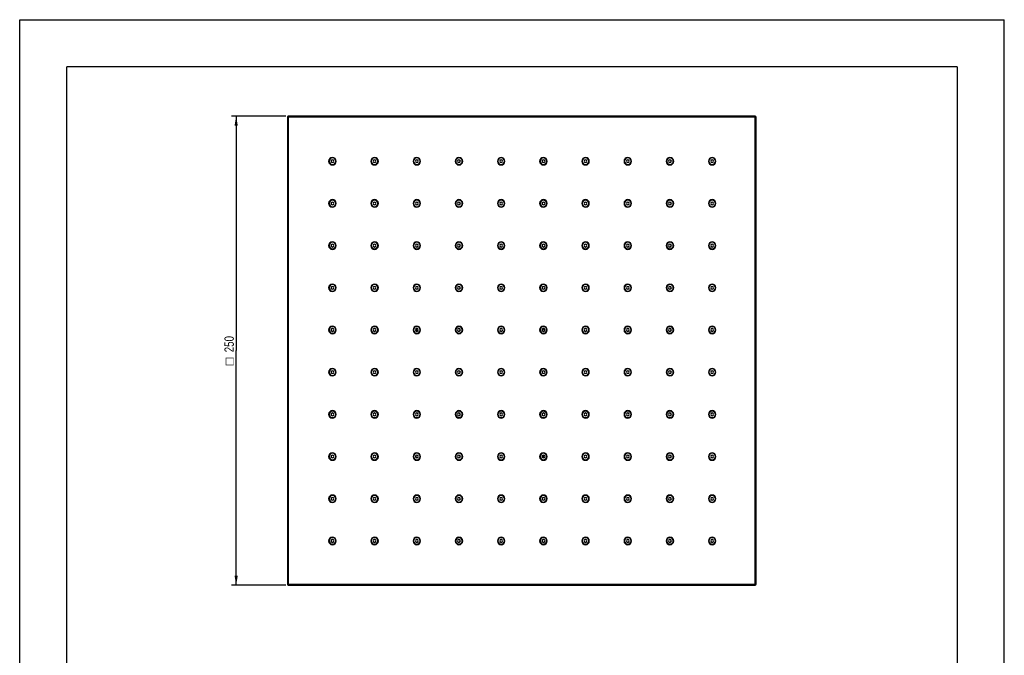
# Model space of a CAD drawing. Header units: millimetres. Extents: x 0 to 210, y 0 to 297.
# Tile 2 of 2: x 0 to 210, y 161 to 297. Entities that reach past the tile are written whole.
import ezdxf
from ezdxf.enums import TextEntityAlignment as Align

# ---------------------------------------------------------------- set-up
doc = ezdxf.new("R2010")
doc.units = ezdxf.units.MM
doc.header["$LTSCALE"] = 19.36
doc.layers.get('0').update_dxf_attribs({"linetype": 'CONTINUOUS'})
doc.layers.add('00_COMPONENTI', color=7, linetype='CONTINUOUS')
doc.styles.get("Standard").update_dxf_attribs({"font": 'txt', "width": 1.15})
doc.styles.add('TEXTSTYLE_2', font='gdt', dxfattribs={"width": 1.15})
doc.dimstyles.new('DIMSTYLE_1', dxfattribs={"dimtxt": 2, "dimasz": 2, "dimexe": 1, "dimexo": 0.5, "dimgap": 0.5, "dimtad": 1, "dimlfac": 2.5, "dimdsep": 46, "dimtxsty": 'Standard', "dimblk": '_FILLED', "dimblk1": '_FILLED', "dimblk2": '_FILLED', "dimcen": 0.09, "dimazin": 2, "dimtfac": 1, "dimtofl": 0, "dimtmove": 0, "dimatfit": 3, "dimldrblk": '_FILLED', "dimfxl": 0, "dimtolj": 1, "dimarcsym": 0})

# ---------------------------------------------------------------- blocks, each defined once
blk = doc.blocks.new('_FILLED')
at = {"color": 0, "linetype": 'ByBlock'}
blk.add_solid([(0, 0), (-1, 0.175), (-1, -0.175)], dxfattribs=at)
blk = doc.blocks.new('*D2')
at = {"color": 2, "linetype": 'Continuous'}
for p, q in [((56.79, 276.41), (45.17, 276.41)), ((46.17, 276.41), (46.17, 226.41)), ((46.17, 176.41), (46.17, 226.41)), ((56.79, 176.41), (45.17, 176.41))]:
    blk.add_line(p, q, dxfattribs=at)
at = {"color": 2, "linetype": 'Continuous', "xscale": 2, "yscale": 2, "zscale": 2}
for p, rotation in [((46.17, 276.41), 90), ((46.17, 176.41), 270)]:
    blk.add_blockref('_FILLED', p, dxfattribs=dict(at, rotation=rotation))
at = {"color": 2, "linetype": 'Continuous', "width": 0.776952}
blk.add_text('250', height=2, rotation=90, dxfattribs=at).set_placement((45.67, 227.79), align=Align.CENTER)
at = {"color": 2, "linetype": 'Continuous', "style": 'TEXTSTYLE_2'}
blk.add_text('o', height=2, rotation=90, dxfattribs=at).set_placement((45.67, 224.08), align=Align.CENTER)

msp = doc.modelspace()

# ---------------------------------------------------------------- linework, layer by layer
at = {"color": 7, "linetype": 'Continuous'}
for p, q in [((0, 0), (0, 297)), ((0, 297), (210, 297)), ((210, 0), (210, 297))]:
    msp.add_line(p, q, dxfattribs=at)
at = {"color": 7, "linetype": 'Continuous', "const_width": 0.3}
for points in [[(10, 287), (200, 287)], [(10, 10), (10, 287)], [(200, 10), (200, 287)]]:
    msp.add_lwpolyline(points, dxfattribs=at)
at = {"layer": '00_COMPONENTI', "color": 7, "linetype": 'Continuous'}
for p, q in [((57.0936, 276.2119), (57.0936, 176.6119)), ((156.8936, 276.4119), (57.2936, 276.4119)), ((157.0936, 176.6119), (157.0936, 276.2119)), ((57.2936, 176.4119), (156.8936, 176.4119))]:
    msp.add_line(p, q, dxfattribs=at)
at = {"layer": '00_COMPONENTI', "color": 9, "linetype": 'Continuous'}
for p, q in [((57.0936, 276.2119), (57.2936, 276.2119)), ((57.2936, 276.2119), (57.2936, 276.4119)), ((57.2936, 276.2119), (57.2936, 176.6119)), ((156.8936, 276.2119), (57.2936, 276.2119)), ((156.8936, 276.4119), (156.8936, 276.2119)), ((156.8936, 176.6119), (156.8936, 276.2119)), ((156.8936, 276.2119), (157.0936, 276.2119)), ((57.2936, 176.6119), (57.0936, 176.6119)), ((57.2936, 176.4119), (57.2936, 176.6119)), ((57.2936, 176.6119), (156.8936, 176.6119)), ((156.8936, 176.6119), (156.8936, 176.4119)), ((157.0936, 176.6119), (156.8936, 176.6119))]:
    msp.add_line(p, q, dxfattribs=at)
at = {"layer": '00_COMPONENTI', "color": 7, "linetype": 'Continuous'}
for centre, radius, start, end in [((57.2936, 276.2119), 0.2, 90, 180), ((57.2936, 276.2119), 0.2, 90, 180), ((156.8936, 276.2119), 0.2, 0, 90), ((156.8936, 276.2119), 0.2, 0, 90), ((66.6936, 266.8119), 0.8, 90, 270), ((66.6936, 266.8119), 0.7, 0, 180), ((66.6936, 266.8119), 0.7, 180, 360), ((66.6936, 266.8119), 0.3, 0, 180), ((66.6936, 266.8119), 0.3, 180, 360), ((66.6936, 266.8119), 0.8, 270, 90), ((75.6936, 266.8119), 0.8, 90, 270), ((75.6936, 266.8119), 0.7, 0, 180), ((75.6936, 266.8119), 0.7, 180, 360), ((75.6936, 266.8119), 0.3, 0, 180), ((75.6936, 266.8119), 0.3, 180, 360), ((75.6936, 266.8119), 0.8, 270, 90), ((84.6936, 266.8119), 0.8, 90, 270), ((84.6936, 266.8119), 0.7, 0, 180), ((84.6936, 266.8119), 0.7, 180, 360), ((84.6936, 266.8119), 0.3, 0, 180), ((84.6936, 266.8119), 0.3, 180, 360), ((84.6936, 266.8119), 0.8, 270, 90), ((93.6936, 266.8119), 0.8, 90, 270), ((93.6936, 266.8119), 0.7, 0, 180), ((93.6936, 266.8119), 0.7, 180, 360), ((93.6936, 266.8119), 0.3, 0, 180), ((93.6936, 266.8119), 0.3, 180, 360), ((93.6936, 266.8119), 0.8, 270, 90), ((102.6936, 266.8119), 0.8, 90, 270), ((102.6936, 266.8119), 0.7, 0, 180), ((102.6936, 266.8119), 0.7, 180, 360), ((102.6936, 266.8119), 0.3, 0, 180), ((102.6936, 266.8119), 0.3, 180, 360), ((102.6936, 266.8119), 0.8, 270, 90), ((111.6936, 266.8119), 0.8, 90, 270), ((111.6936, 266.8119), 0.7, 0, 180), ((111.6936, 266.8119), 0.7, 180, 360), ((111.6936, 266.8119), 0.3, 0, 180), ((111.6936, 266.8119), 0.3, 180, 360), ((111.6936, 266.8119), 0.8, 270, 90), ((120.6936, 266.8119), 0.8, 90, 270), ((120.6936, 266.8119), 0.7, 0, 180), ((120.6936, 266.8119), 0.7, 180, 360), ((120.6936, 266.8119), 0.3, 0, 180), ((120.6936, 266.8119), 0.3, 180, 360), ((120.6936, 266.8119), 0.8, 270, 90), ((129.6936, 266.8119), 0.8, 90, 270), ((129.6936, 266.8119), 0.7, 0, 180), ((129.6936, 266.8119), 0.7, 180, 360), ((129.6936, 266.8119), 0.3, 0, 180), ((129.6936, 266.8119), 0.3, 180, 360), ((129.6936, 266.8119), 0.8, 270, 90), ((138.6936, 266.8119), 0.8, 90, 270), ((138.6936, 266.8119), 0.7, 0, 180), ((138.6936, 266.8119), 0.7, 180, 360), ((138.6936, 266.8119), 0.3, 0, 180), ((138.6936, 266.8119), 0.3, 180, 360), ((138.6936, 266.8119), 0.8, 270, 90), ((147.6936, 266.8119), 0.8, 90, 270), ((147.6936, 266.8119), 0.7, 0, 180), ((147.6936, 266.8119), 0.7, 180, 360), ((147.6936, 266.8119), 0.3, 0, 180), ((147.6936, 266.8119), 0.3, 180, 360), ((147.6936, 266.8119), 0.8, 270, 90), ((66.6936, 257.8119), 0.8, 90, 270), ((66.6936, 257.8119), 0.7, 0, 180), ((66.6936, 257.8119), 0.8, 270, 90), ((75.6936, 257.8119), 0.8, 90, 270), ((75.6936, 257.8119), 0.7, 0, 180), ((75.6936, 257.8119), 0.8, 270, 90), ((84.6936, 257.8119), 0.8, 90, 270), ((84.6936, 257.8119), 0.7, 0, 180), ((84.6936, 257.8119), 0.8, 270, 90), ((93.6936, 257.8119), 0.8, 90, 270), ((93.6936, 257.8119), 0.7, 0, 180), ((93.6936, 257.8119), 0.8, 270, 90), ((102.6936, 257.8119), 0.8, 90, 270), ((102.6936, 257.8119), 0.7, 0, 180), ((102.6936, 257.8119), 0.8, 270, 90), ((111.6936, 257.8119), 0.8, 90, 270), ((111.6936, 257.8119), 0.7, 0, 180), ((111.6936, 257.8119), 0.8, 270, 90), ((120.6936, 257.8119), 0.8, 90, 270), ((120.6936, 257.8119), 0.7, 0, 180), ((120.6936, 257.8119), 0.8, 270, 90), ((129.6936, 257.8119), 0.8, 90, 270), ((129.6936, 257.8119), 0.7, 0, 180), ((129.6936, 257.8119), 0.8, 270, 90), ((138.6936, 257.8119), 0.8, 90, 270), ((138.6936, 257.8119), 0.7, 0, 180), ((138.6936, 257.8119), 0.8, 270, 90), ((147.6936, 257.8119), 0.8, 90, 270), ((147.6936, 257.8119), 0.7, 0, 180), ((147.6936, 257.8119), 0.8, 270, 90), ((66.6936, 257.8119), 0.7, 180, 360), ((66.6936, 257.8119), 0.3, 0, 180), ((66.6936, 257.8119), 0.3, 180, 360), ((75.6936, 257.8119), 0.7, 180, 360), ((75.6936, 257.8119), 0.3, 0, 180), ((75.6936, 257.8119), 0.3, 180, 360), ((84.6936, 257.8119), 0.7, 180, 360), ((84.6936, 257.8119), 0.3, 0, 180), ((84.6936, 257.8119), 0.3, 180, 360), ((93.6936, 257.8119), 0.7, 180, 360), ((93.6936, 257.8119), 0.3, 0, 180), ((93.6936, 257.8119), 0.3, 180, 360), ((102.6936, 257.8119), 0.7, 180, 360), ((102.6936, 257.8119), 0.3, 0, 180), ((102.6936, 257.8119), 0.3, 180, 360), ((111.6936, 257.8119), 0.7, 180, 360), ((111.6936, 257.8119), 0.3, 0, 180), ((111.6936, 257.8119), 0.3, 180, 360), ((120.6936, 257.8119), 0.7, 180, 360), ((120.6936, 257.8119), 0.3, 0, 180), ((120.6936, 257.8119), 0.3, 180, 360), ((129.6936, 257.8119), 0.7, 180, 360), ((129.6936, 257.8119), 0.3, 0, 180), ((129.6936, 257.8119), 0.3, 180, 360), ((138.6936, 257.8119), 0.7, 180, 360), ((138.6936, 257.8119), 0.3, 0, 180), ((138.6936, 257.8119), 0.3, 180, 360), ((147.6936, 257.8119), 0.7, 180, 360), ((147.6936, 257.8119), 0.3, 0, 180), ((147.6936, 257.8119), 0.3, 180, 360), ((66.6936, 248.8119), 0.8, 90, 270), ((66.6936, 248.8119), 0.7, 0, 180), ((66.6936, 248.8119), 0.7, 180, 360), ((66.6936, 248.8119), 0.3, 0, 180), ((66.6936, 248.8119), 0.3, 180, 360), ((66.6936, 248.8119), 0.8, 270, 90), ((75.6936, 248.8119), 0.8, 90, 270), ((75.6936, 248.8119), 0.7, 0, 180), ((75.6936, 248.8119), 0.7, 180, 360), ((75.6936, 248.8119), 0.3, 0, 180), ((75.6936, 248.8119), 0.3, 180, 360), ((75.6936, 248.8119), 0.8, 270, 90), ((84.6936, 248.8119), 0.8, 90, 270), ((84.6936, 248.8119), 0.7, 0, 180), ((84.6936, 248.8119), 0.7, 180, 360), ((84.6936, 248.8119), 0.3, 0, 180), ((84.6936, 248.8119), 0.3, 180, 360), ((84.6936, 248.8119), 0.8, 270, 90), ((93.6936, 248.8119), 0.8, 90, 270), ((93.6936, 248.8119), 0.7, 0, 180), ((93.6936, 248.8119), 0.7, 180, 360), ((93.6936, 248.8119), 0.3, 0, 180), ((93.6936, 248.8119), 0.3, 180, 360), ((93.6936, 248.8119), 0.8, 270, 90), ((102.6936, 248.8119), 0.8, 90, 270), ((102.6936, 248.8119), 0.7, 0, 180), ((102.6936, 248.8119), 0.7, 180, 360), ((102.6936, 248.8119), 0.3, 0, 180), ((102.6936, 248.8119), 0.3, 180, 360), ((102.6936, 248.8119), 0.8, 270, 90), ((111.6936, 248.8119), 0.8, 90, 270), ((111.6936, 248.8119), 0.7, 0, 180), ((111.6936, 248.8119), 0.7, 180, 360), ((111.6936, 248.8119), 0.3, 0, 180), ((111.6936, 248.8119), 0.3, 180, 360), ((111.6936, 248.8119), 0.8, 270, 90), ((120.6936, 248.8119), 0.8, 90, 270), ((120.6936, 248.8119), 0.7, 0, 180), ((120.6936, 248.8119), 0.7, 180, 360), ((120.6936, 248.8119), 0.3, 0, 180), ((120.6936, 248.8119), 0.3, 180, 360), ((120.6936, 248.8119), 0.8, 270, 90), ((129.6936, 248.8119), 0.8, 90, 270), ((129.6936, 248.8119), 0.7, 0, 180), ((129.6936, 248.8119), 0.7, 180, 360), ((129.6936, 248.8119), 0.3, 0, 180), ((129.6936, 248.8119), 0.3, 180, 360), ((129.6936, 248.8119), 0.8, 270, 90), ((138.6936, 248.8119), 0.8, 90, 270), ((138.6936, 248.8119), 0.7, 0, 180), ((138.6936, 248.8119), 0.7, 180, 360), ((138.6936, 248.8119), 0.3, 0, 180), ((138.6936, 248.8119), 0.3, 180, 360), ((138.6936, 248.8119), 0.8, 270, 90), ((147.6936, 248.8119), 0.8, 90, 270), ((147.6936, 248.8119), 0.7, 0, 180), ((147.6936, 248.8119), 0.7, 180, 360), ((147.6936, 248.8119), 0.3, 0, 180), ((147.6936, 248.8119), 0.3, 180, 360), ((147.6936, 248.8119), 0.8, 270, 90), ((66.6936, 239.8119), 0.8, 90, 270), ((66.6936, 239.8119), 0.7, 0, 180), ((66.6936, 239.8119), 0.7, 180, 360), ((66.6936, 239.8119), 0.3, 0, 180), ((66.6936, 239.8119), 0.3, 180, 360), ((66.6936, 239.8119), 0.8, 270, 90), ((75.6936, 239.8119), 0.8, 90, 270), ((75.6936, 239.8119), 0.7, 0, 180), ((75.6936, 239.8119), 0.7, 180, 360), ((75.6936, 239.8119), 0.3, 0, 180), ((75.6936, 239.8119), 0.3, 180, 360), ((75.6936, 239.8119), 0.8, 270, 90), ((84.6936, 239.8119), 0.8, 90, 270), ((84.6936, 239.8119), 0.7, 0, 180), ((84.6936, 239.8119), 0.7, 180, 360), ((84.6936, 239.8119), 0.3, 0, 180), ((84.6936, 239.8119), 0.3, 180, 360), ((84.6936, 239.8119), 0.8, 270, 90), ((93.6936, 239.8119), 0.8, 90, 270), ((93.6936, 239.8119), 0.7, 0, 180), ((93.6936, 239.8119), 0.7, 180, 360), ((93.6936, 239.8119), 0.3, 0, 180), ((93.6936, 239.8119), 0.3, 180, 360), ((93.6936, 239.8119), 0.8, 270, 90), ((102.6936, 239.8119), 0.8, 90, 270), ((102.6936, 239.8119), 0.7, 0, 180), ((102.6936, 239.8119), 0.7, 180, 360), ((102.6936, 239.8119), 0.3, 0, 180), ((102.6936, 239.8119), 0.3, 180, 360), ((102.6936, 239.8119), 0.8, 270, 90), ((111.6936, 239.8119), 0.8, 90, 270), ((111.6936, 239.8119), 0.7, 0, 180), ((111.6936, 239.8119), 0.7, 180, 360), ((111.6936, 239.8119), 0.3, 0, 180), ((111.6936, 239.8119), 0.3, 180, 360), ((111.6936, 239.8119), 0.8, 270, 90), ((120.6936, 239.8119), 0.8, 90, 270), ((120.6936, 239.8119), 0.7, 0, 180), ((120.6936, 239.8119), 0.7, 180, 360), ((120.6936, 239.8119), 0.3, 0, 180), ((120.6936, 239.8119), 0.3, 180, 360), ((120.6936, 239.8119), 0.8, 270, 90), ((129.6936, 239.8119), 0.8, 90, 270), ((129.6936, 239.8119), 0.7, 0, 180), ((129.6936, 239.8119), 0.7, 180, 360), ((129.6936, 239.8119), 0.3, 0, 180), ((129.6936, 239.8119), 0.3, 180, 360), ((129.6936, 239.8119), 0.8, 270, 90), ((138.6936, 239.8119), 0.8, 90, 270), ((138.6936, 239.8119), 0.7, 0, 180), ((138.6936, 239.8119), 0.7, 180, 360), ((138.6936, 239.8119), 0.3, 0, 180), ((138.6936, 239.8119), 0.3, 180, 360), ((138.6936, 239.8119), 0.8, 270, 90), ((147.6936, 239.8119), 0.8, 90, 270), ((147.6936, 239.8119), 0.7, 0, 180), ((147.6936, 239.8119), 0.7, 180, 360), ((147.6936, 239.8119), 0.3, 0, 180), ((147.6936, 239.8119), 0.3, 180, 360), ((147.6936, 239.8119), 0.8, 270, 90), ((66.6936, 230.8119), 0.8, 90, 270), ((66.6936, 230.8119), 0.7, 0, 180), ((66.6936, 230.8119), 0.3, 0, 180), ((66.6936, 230.8119), 0.8, 270, 90), ((75.6936, 230.8119), 0.8, 90, 270), ((75.6936, 230.8119), 0.7, 0, 180), ((75.6936, 230.8119), 0.3, 0, 180), ((75.6936, 230.8119), 0.8, 270, 90), ((84.6936, 230.8119), 0.8, 90, 270), ((84.6936, 230.8119), 0.7, 0, 180), ((84.6936, 230.8119), 0.3, 0, 180), ((83.6936, 230.0119), 1.28, 25.203511, 52.116105), ((84.6936, 230.8119), 0.8, 270, 90), ((93.6936, 230.8119), 0.8, 90, 270), ((93.6936, 230.8119), 0.7, 0, 180), ((93.6936, 230.8119), 0.3, 0, 180), ((93.6936, 230.8119), 0.8, 270, 90), ((102.6936, 230.8119), 0.8, 90, 270), ((102.6936, 230.8119), 0.7, 0, 180), ((102.6936, 230.8119), 0.3, 0, 180), ((102.6936, 230.8119), 0.8, 270, 90), ((111.6936, 230.8119), 0.8, 90, 270), ((111.6936, 230.8119), 0.7, 0, 180), ((111.6936, 230.8119), 0.3, 0, 180), ((110.8936, 230.0119), 1.28, 32.56825, 57.43175), ((111.6936, 230.8119), 0.8, 270, 90), ((120.6936, 230.8119), 0.8, 90, 270), ((120.6936, 230.8119), 0.7, 0, 180), ((120.6936, 230.8119), 0.3, 0, 180), ((120.6936, 230.8119), 0.8, 270, 90), ((129.6936, 230.8119), 0.8, 90, 270), ((129.6936, 230.8119), 0.7, 0, 180), ((129.6936, 230.8119), 0.3, 0, 180), ((129.6936, 230.8119), 0.8, 270, 90), ((138.6936, 230.8119), 0.8, 90, 270), ((138.6936, 230.8119), 0.7, 0, 180), ((138.6936, 230.8119), 0.3, 0, 180), ((138.6936, 230.8119), 0.8, 270, 90), ((147.6936, 230.8119), 0.8, 90, 270), ((147.6936, 230.8119), 0.7, 0, 180), ((147.6936, 230.8119), 0.3, 0, 180), ((147.6936, 230.8119), 0.8, 270, 90), ((66.6936, 230.8119), 0.7, 180, 360), ((66.6936, 230.8119), 0.3, 180, 360), ((75.6936, 230.8119), 0.7, 180, 360), ((75.6936, 230.8119), 0.3, 180, 360), ((84.6936, 230.8119), 0.7, 180, 360), ((84.6936, 230.8119), 0.3, 180, 360), ((93.6936, 230.8119), 0.7, 180, 360), ((93.6936, 230.8119), 0.3, 180, 360), ((102.6936, 230.8119), 0.7, 180, 360), ((102.6936, 230.8119), 0.3, 180, 360), ((107.0936, 226.4119), 5.96, 133.640494, 136.359507), ((111.6936, 230.8119), 0.7, 180, 360), ((111.6936, 230.8119), 0.3, 180, 360), ((120.6936, 230.8119), 0.7, 180, 360), ((120.6936, 230.8119), 0.3, 180, 360), ((129.6936, 230.8119), 0.7, 180, 360), ((129.6936, 230.8119), 0.3, 180, 360), ((138.6936, 230.8119), 0.7, 180, 360), ((138.6936, 230.8119), 0.3, 180, 360), ((147.6936, 230.8119), 0.7, 180, 360), ((147.6936, 230.8119), 0.3, 180, 360), ((66.6936, 221.8119), 0.8, 90, 270), ((66.6936, 221.8119), 0.8, 270, 90), ((75.6936, 221.8119), 0.8, 90, 270), ((75.6936, 221.8119), 0.8, 270, 90), ((84.6936, 221.8119), 0.8, 90, 270), ((84.6936, 221.8119), 0.8, 270, 90), ((93.6936, 221.8119), 0.8, 90, 270), ((93.6936, 221.8119), 0.8, 270, 90), ((102.6936, 221.8119), 0.8, 90, 270), ((102.6936, 221.8119), 0.8, 270, 90), ((111.6936, 221.8119), 0.8, 90, 270), ((111.6936, 221.8119), 0.8, 270, 90), ((120.6936, 221.8119), 0.8, 90, 270), ((120.6936, 221.8119), 0.8, 270, 90), ((129.6936, 221.8119), 0.8, 90, 270), ((129.6936, 221.8119), 0.8, 270, 90), ((138.6936, 221.8119), 0.8, 90, 270), ((138.6936, 221.8119), 0.8, 270, 90), ((147.6936, 221.8119), 0.8, 90, 270), ((147.6936, 221.8119), 0.8, 270, 90), ((66.6936, 221.8119), 0.7, 0, 180), ((66.6936, 221.8119), 0.7, 180, 360), ((66.6936, 221.8119), 0.3, 0, 180), ((66.6936, 221.8119), 0.3, 180, 360), ((75.6936, 221.8119), 0.7, 0, 180), ((75.6936, 221.8119), 0.7, 180, 360), ((75.6936, 221.8119), 0.3, 0, 180), ((75.6936, 221.8119), 0.3, 180, 360), ((84.6936, 221.8119), 0.7, 0, 180), ((84.6936, 221.8119), 0.7, 180, 360), ((84.6936, 221.8119), 0.3, 0, 180), ((84.6936, 221.8119), 0.3, 180, 360), ((93.6936, 221.8119), 0.7, 0, 180), ((93.6936, 221.8119), 0.7, 180, 360), ((93.6936, 221.8119), 0.3, 0, 180), ((93.6936, 221.8119), 0.3, 180, 360), ((102.6936, 221.8119), 0.7, 0, 180), ((102.6936, 221.8119), 0.7, 180, 360), ((102.6936, 221.8119), 0.3, 0, 180), ((102.6936, 221.8119), 0.3, 180, 360), ((111.6936, 221.8119), 0.7, 0, 180), ((111.6936, 221.8119), 0.7, 180, 360), ((111.6936, 221.8119), 0.3, 0, 180), ((111.6936, 221.8119), 0.3, 180, 360), ((120.6936, 221.8119), 0.7, 0, 180), ((120.6936, 221.8119), 0.7, 180, 360), ((120.6936, 221.8119), 0.3, 0, 180), ((120.6936, 221.8119), 0.3, 180, 360), ((129.6936, 221.8119), 0.7, 0, 180), ((129.6936, 221.8119), 0.7, 180, 360), ((129.6936, 221.8119), 0.3, 0, 180), ((129.6936, 221.8119), 0.3, 180, 360), ((138.6936, 221.8119), 0.7, 0, 180), ((138.6936, 221.8119), 0.7, 180, 360), ((138.6936, 221.8119), 0.3, 0, 180), ((138.6936, 221.8119), 0.3, 180, 360), ((147.6936, 221.8119), 0.7, 0, 180), ((147.6936, 221.8119), 0.7, 180, 360), ((147.6936, 221.8119), 0.3, 0, 180), ((147.6936, 221.8119), 0.3, 180, 360), ((66.6936, 212.8119), 0.8, 90, 270), ((66.6936, 212.8119), 0.7, 0, 180), ((66.6936, 212.8119), 0.7, 180, 360), ((66.6936, 212.8119), 0.3, 0, 180), ((66.6936, 212.8119), 0.3, 180, 360), ((66.6936, 212.8119), 0.8, 270, 90), ((75.6936, 212.8119), 0.8, 90, 270), ((75.6936, 212.8119), 0.7, 0, 180), ((75.6936, 212.8119), 0.7, 180, 360), ((75.6936, 212.8119), 0.3, 0, 180), ((75.6936, 212.8119), 0.3, 180, 360), ((75.6936, 212.8119), 0.8, 270, 90), ((84.6936, 212.8119), 0.8, 90, 270), ((84.6936, 212.8119), 0.7, 0, 180), ((84.6936, 212.8119), 0.7, 180, 360), ((84.6936, 212.8119), 0.3, 0, 180), ((84.6936, 212.8119), 0.3, 180, 360), ((84.6936, 212.8119), 0.8, 270, 90), ((93.6936, 212.8119), 0.8, 90, 270), ((93.6936, 212.8119), 0.7, 0, 180), ((93.6936, 212.8119), 0.7, 180, 360), ((93.6936, 212.8119), 0.3, 0, 180), ((93.6936, 212.8119), 0.3, 180, 360), ((93.6936, 212.8119), 0.8, 270, 90), ((102.6936, 212.8119), 0.8, 90, 270), ((102.6936, 212.8119), 0.7, 0, 180), ((102.6936, 212.8119), 0.7, 180, 360), ((102.6936, 212.8119), 0.3, 0, 180), ((102.6936, 212.8119), 0.3, 180, 360), ((102.6936, 212.8119), 0.8, 270, 90), ((111.6936, 212.8119), 0.8, 90, 270), ((111.6936, 212.8119), 0.7, 0, 180), ((111.6936, 212.8119), 0.7, 180, 360), ((111.6936, 212.8119), 0.3, 0, 180), ((111.6936, 212.8119), 0.3, 180, 360), ((111.6936, 212.8119), 0.8, 270, 90), ((120.6936, 212.8119), 0.8, 90, 270), ((120.6936, 212.8119), 0.7, 0, 180), ((120.6936, 212.8119), 0.7, 180, 360), ((120.6936, 212.8119), 0.3, 0, 180), ((120.6936, 212.8119), 0.3, 180, 360), ((120.6936, 212.8119), 0.8, 270, 90), ((129.6936, 212.8119), 0.8, 90, 270), ((129.6936, 212.8119), 0.7, 0, 180), ((129.6936, 212.8119), 0.7, 180, 360), ((129.6936, 212.8119), 0.3, 0, 180), ((129.6936, 212.8119), 0.3, 180, 360), ((129.6936, 212.8119), 0.8, 270, 90), ((138.6936, 212.8119), 0.8, 90, 270), ((138.6936, 212.8119), 0.7, 0, 180), ((138.6936, 212.8119), 0.7, 180, 360), ((138.6936, 212.8119), 0.3, 0, 180), ((138.6936, 212.8119), 0.3, 180, 360), ((138.6936, 212.8119), 0.8, 270, 90), ((147.6936, 212.8119), 0.8, 90, 270), ((147.6936, 212.8119), 0.7, 0, 180), ((147.6936, 212.8119), 0.7, 180, 360), ((147.6936, 212.8119), 0.3, 0, 180), ((147.6936, 212.8119), 0.3, 180, 360), ((147.6936, 212.8119), 0.8, 270, 90), ((66.6936, 203.8119), 0.8, 90, 270), ((66.6936, 203.8119), 0.7, 0, 180), ((66.6936, 203.8119), 0.7, 180, 360), ((66.6936, 203.8119), 0.3, 0, 180), ((66.6936, 203.8119), 0.3, 180, 360), ((66.6936, 203.8119), 0.8, 270, 90), ((75.6936, 203.8119), 0.8, 90, 270), ((75.6936, 203.8119), 0.7, 0, 180), ((75.6936, 203.8119), 0.7, 180, 360), ((75.6936, 203.8119), 0.3, 0, 180), ((75.6936, 203.8119), 0.3, 180, 360), ((75.6936, 203.8119), 0.8, 270, 90), ((84.6936, 203.8119), 0.8, 90, 270), ((84.6936, 203.8119), 0.7, 0, 180), ((84.6936, 203.8119), 0.7, 180, 360), ((84.6936, 203.8119), 0.3, 0, 180), ((84.6936, 203.8119), 0.3, 180, 360), ((83.6936, 202.8119), 1.28, 33.55519, 56.44481), ((84.6936, 203.8119), 0.8, 270, 90), ((93.6936, 203.8119), 0.8, 90, 270), ((93.6936, 203.8119), 0.7, 0, 180), ((93.6936, 203.8119), 0.7, 180, 360), ((93.6936, 203.8119), 0.3, 0, 180), ((93.6936, 203.8119), 0.3, 180, 360), ((93.6936, 203.8119), 0.8, 270, 90), ((102.6936, 203.8119), 0.8, 90, 270), ((102.6936, 203.8119), 0.7, 0, 180), ((102.6936, 203.8119), 0.7, 180, 360), ((102.6936, 203.8119), 0.3, 0, 180), ((102.6936, 203.8119), 0.3, 180, 360), ((102.6936, 203.8119), 0.8, 270, 90), ((111.6936, 203.8119), 0.8, 90, 270), ((111.6936, 203.8119), 0.7, 0, 180), ((111.6936, 203.8119), 0.7, 180, 360), ((111.6936, 203.8119), 0.3, 0, 180), ((111.6936, 203.8119), 0.3, 180, 360), ((110.8936, 202.8119), 1.28, 37.883895, 64.796489), ((111.6936, 203.8119), 0.8, 270, 90), ((120.6936, 203.8119), 0.8, 90, 270), ((120.6936, 203.8119), 0.7, 0, 180), ((120.6936, 203.8119), 0.7, 180, 360), ((120.6936, 203.8119), 0.3, 0, 180), ((120.6936, 203.8119), 0.3, 180, 360), ((120.6936, 203.8119), 0.8, 270, 90), ((129.6936, 203.8119), 0.8, 90, 270), ((129.6936, 203.8119), 0.7, 0, 180), ((129.6936, 203.8119), 0.7, 180, 360), ((129.6936, 203.8119), 0.3, 0, 180), ((129.6936, 203.8119), 0.3, 180, 360), ((129.6936, 203.8119), 0.8, 270, 90), ((138.6936, 203.8119), 0.8, 90, 270), ((138.6936, 203.8119), 0.7, 0, 180), ((138.6936, 203.8119), 0.7, 180, 360), ((138.6936, 203.8119), 0.3, 0, 180), ((138.6936, 203.8119), 0.3, 180, 360), ((138.6936, 203.8119), 0.8, 270, 90), ((147.6936, 203.8119), 0.8, 90, 270), ((147.6936, 203.8119), 0.7, 0, 180), ((147.6936, 203.8119), 0.7, 180, 360), ((147.6936, 203.8119), 0.3, 0, 180), ((147.6936, 203.8119), 0.3, 180, 360), ((147.6936, 203.8119), 0.8, 270, 90), ((66.6936, 194.8119), 0.8, 90, 270), ((66.6936, 194.8119), 0.7, 0, 180), ((66.6936, 194.8119), 0.8, 270, 90), ((75.6936, 194.8119), 0.8, 90, 270), ((75.6936, 194.8119), 0.7, 0, 180), ((75.6936, 194.8119), 0.8, 270, 90), ((84.6936, 194.8119), 0.8, 90, 270), ((84.6936, 194.8119), 0.7, 0, 180), ((84.6936, 194.8119), 0.8, 270, 90), ((93.6936, 194.8119), 0.8, 90, 270), ((93.6936, 194.8119), 0.7, 0, 180), ((93.6936, 194.8119), 0.8, 270, 90), ((102.6936, 194.8119), 0.8, 90, 270), ((102.6936, 194.8119), 0.7, 0, 180), ((102.6936, 194.8119), 0.8, 270, 90), ((111.6936, 194.8119), 0.8, 90, 270), ((111.6936, 194.8119), 0.7, 0, 180), ((111.6936, 194.8119), 0.8, 270, 90), ((120.6936, 194.8119), 0.8, 90, 270), ((120.6936, 194.8119), 0.7, 0, 180), ((120.6936, 194.8119), 0.8, 270, 90), ((129.6936, 194.8119), 0.8, 90, 270), ((129.6936, 194.8119), 0.7, 0, 180), ((129.6936, 194.8119), 0.8, 270, 90), ((138.6936, 194.8119), 0.8, 90, 270), ((138.6936, 194.8119), 0.7, 0, 180), ((138.6936, 194.8119), 0.8, 270, 90), ((147.6936, 194.8119), 0.8, 90, 270), ((147.6936, 194.8119), 0.7, 0, 180), ((147.6936, 194.8119), 0.8, 270, 90), ((66.6936, 194.8119), 0.7, 180, 360), ((66.6936, 194.8119), 0.3, 0, 180), ((66.6936, 194.8119), 0.3, 180, 360), ((75.6936, 194.8119), 0.7, 180, 360), ((75.6936, 194.8119), 0.3, 0, 180), ((75.6936, 194.8119), 0.3, 180, 360), ((84.6936, 194.8119), 0.7, 180, 360), ((84.6936, 194.8119), 0.3, 0, 180), ((84.6936, 194.8119), 0.3, 180, 360), ((93.6936, 194.8119), 0.7, 180, 360), ((93.6936, 194.8119), 0.3, 0, 180), ((93.6936, 194.8119), 0.3, 180, 360), ((102.6936, 194.8119), 0.7, 180, 360), ((102.6936, 194.8119), 0.3, 0, 180), ((102.6936, 194.8119), 0.3, 180, 360), ((111.6936, 194.8119), 0.7, 180, 360), ((111.6936, 194.8119), 0.3, 0, 180), ((111.6936, 194.8119), 0.3, 180, 360), ((120.6936, 194.8119), 0.7, 180, 360), ((120.6936, 194.8119), 0.3, 0, 180), ((120.6936, 194.8119), 0.3, 180, 360), ((129.6936, 194.8119), 0.7, 180, 360), ((129.6936, 194.8119), 0.3, 0, 180), ((129.6936, 194.8119), 0.3, 180, 360), ((138.6936, 194.8119), 0.7, 180, 360), ((138.6936, 194.8119), 0.3, 0, 180), ((138.6936, 194.8119), 0.3, 180, 360), ((147.6936, 194.8119), 0.7, 180, 360), ((147.6936, 194.8119), 0.3, 0, 180), ((147.6936, 194.8119), 0.3, 180, 360), ((66.6936, 185.8119), 0.8, 90, 270), ((66.6936, 185.8119), 0.7, 0, 180), ((66.6936, 185.8119), 0.7, 180, 360), ((66.6936, 185.8119), 0.3, 0, 180), ((66.6936, 185.8119), 0.3, 180, 360), ((66.6936, 185.8119), 0.8, 270, 90), ((75.6936, 185.8119), 0.8, 90, 270), ((75.6936, 185.8119), 0.7, 0, 180), ((75.6936, 185.8119), 0.7, 180, 360), ((75.6936, 185.8119), 0.3, 0, 180), ((75.6936, 185.8119), 0.3, 180, 360), ((75.6936, 185.8119), 0.8, 270, 90), ((84.6936, 185.8119), 0.8, 90, 270), ((84.6936, 185.8119), 0.7, 0, 180), ((84.6936, 185.8119), 0.7, 180, 360), ((84.6936, 185.8119), 0.3, 0, 180), ((84.6936, 185.8119), 0.3, 180, 360), ((84.6936, 185.8119), 0.8, 270, 90), ((93.6936, 185.8119), 0.8, 90, 270), ((93.6936, 185.8119), 0.7, 0, 180), ((93.6936, 185.8119), 0.7, 180, 360), ((93.6936, 185.8119), 0.3, 0, 180), ((93.6936, 185.8119), 0.3, 180, 360), ((93.6936, 185.8119), 0.8, 270, 90), ((102.6936, 185.8119), 0.8, 90, 270), ((102.6936, 185.8119), 0.7, 0, 180), ((102.6936, 185.8119), 0.7, 180, 360), ((102.6936, 185.8119), 0.3, 0, 180), ((102.6936, 185.8119), 0.3, 180, 360), ((102.6936, 185.8119), 0.8, 270, 90), ((111.6936, 185.8119), 0.8, 90, 270), ((111.6936, 185.8119), 0.7, 0, 180), ((111.6936, 185.8119), 0.7, 180, 360), ((111.6936, 185.8119), 0.3, 0, 180), ((111.6936, 185.8119), 0.3, 180, 360), ((111.6936, 185.8119), 0.8, 270, 90), ((120.6936, 185.8119), 0.8, 90, 270), ((120.6936, 185.8119), 0.7, 0, 180), ((120.6936, 185.8119), 0.7, 180, 360), ((120.6936, 185.8119), 0.3, 0, 180), ((120.6936, 185.8119), 0.3, 180, 360), ((120.6936, 185.8119), 0.8, 270, 90), ((129.6936, 185.8119), 0.8, 90, 270), ((129.6936, 185.8119), 0.7, 0, 180), ((129.6936, 185.8119), 0.7, 180, 360), ((129.6936, 185.8119), 0.3, 0, 180), ((129.6936, 185.8119), 0.3, 180, 360), ((129.6936, 185.8119), 0.8, 270, 90), ((138.6936, 185.8119), 0.8, 90, 270), ((138.6936, 185.8119), 0.7, 0, 180), ((138.6936, 185.8119), 0.7, 180, 360), ((138.6936, 185.8119), 0.3, 0, 180), ((138.6936, 185.8119), 0.3, 180, 360), ((138.6936, 185.8119), 0.8, 270, 90), ((147.6936, 185.8119), 0.8, 90, 270), ((147.6936, 185.8119), 0.7, 0, 180), ((147.6936, 185.8119), 0.7, 180, 360), ((147.6936, 185.8119), 0.3, 0, 180), ((147.6936, 185.8119), 0.3, 180, 360), ((147.6936, 185.8119), 0.8, 270, 90), ((57.2936, 176.6119), 0.2, 180, 270), ((57.2936, 176.6119), 0.2, 180, 270), ((156.8936, 176.6119), 0.2, 270, 360)]:
    msp.add_arc(centre, radius, start, end, dxfattribs=at)

# ---------------------------------------------------------------- dimensions: what is measured, and where the dimension line sits
at = {"color": 2, "linetype": 'Continuous'}
dim = msp.add_linear_dim(base=(46.169, 176.4119), p1=(57.2936, 276.4119), p2=(57.2936, 176.4119), angle=270, text='{\\fgdt;o}<>', dimstyle='DIMSTYLE_1', dxfattribs=at)
dim.commit()
dim.dimension.update_dxf_attribs({"geometry": '*D2', "text_midpoint": (46.169, 226.4119), "dimtype": 160})

doc.saveas('drawing.dxf')
